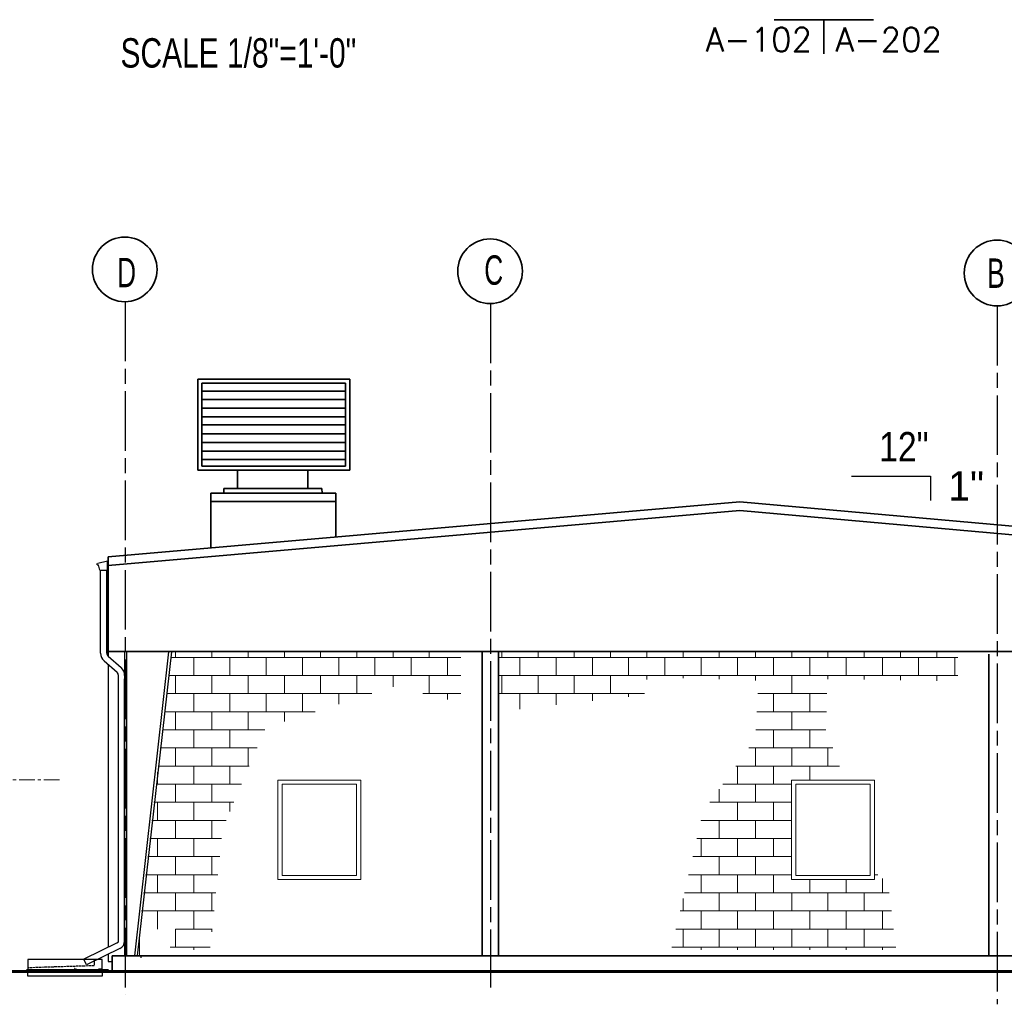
# Model space of a CAD drawing. Extents: x 533 to 2685, y -91 to 1609.
# Tile 3 of 5: x 1734 to 2209, y 639 to 1115. Entities that reach past the tile are written whole.
import ezdxf
from ezdxf.enums import TextEntityAlignment as Align

# ---------------------------------------------------------------- set-up
doc = ezdxf.new("R2010")
doc.units = 0
doc.header["$MEASUREMENT"] = 0
for name, pattern in [('( Center )', [24, 15, -3, 3, -3]), ('ACAD_ISO08W100', [432, 288, -36, 72, -36]), ('od37ac02$0$od37a201$0$ACAD_ISO02W100', [15, 12, -3])]:
    doc.linetypes.add(name, pattern=pattern)
for name, color, linetype, lineweight in [('A-Grid-Iden', 1, 'ACAD_ISO08W100', 25), ('od37ac02$0$od37a201$0$A-Anno-Patt', 152, 'Continuous', 18), ('od37ac02$0$od37a201$0$A-Elev-Fnsh', 3, 'Continuous', 25), ('od37ac02$0$od37a201$0$A-Glaz-Sill', 5, 'Continuous', 18), ('od37ac02$0$od37a201$0$A-Roof-Rfdr', 1, 'Continuous', 25), ('od37ac02$0$od37a201$0$S-Jois-Secd', 6, 'Continuous', 35), ('OD38A-201$0$06_G-Anno-Symb', 6, 'Continuous', 18), ('OD38A-201$0$A-Anno-Dims', 33, 'Continuous', 25), ('OD38A-201$0$A-Anno-Symb', 6, 'Continuous', 35), ('OD38A-201$0$A-Elev-Fixt', 2, 'Continuous', 35), ('OD38A-201$0$A-Elev-Iden', 2, 'Continuous', 35), ('OD38A-201$0$A-Elev-Otln', 6, 'Continuous', 35), ('TARGET', 53, '( Center )', 18)]:
    doc.layers.add(name, color=color, linetype=linetype, lineweight=lineweight)
doc.styles.add('OD38A-201$0$od38ac01$0$od38a1 plan$0$Style-WORKING', font='WORKING.shx')
doc.styles.add('OD38A-201$0$Standard', font='txt.shx')

# ---------------------------------------------------------------- blocks, each defined once
blk = doc.blocks.new('od37ac02$0$od37a201$0$SPLSHS')
at = {"linetype": 'od37ac02$0$od37a201$0$ACAD_ISO02W100', "ltscale": 0.05}
for p, q in [((2, 2.5), (2, 1)), ((2, 1), (18, 0.5))]:
    blk.add_line(p, q, dxfattribs=at)
at = {"ltscale": 0.05}
for p, q in [((-1.5, 0), (0.486375, 0)), ((0, 0), (0, -1.5)), ((0.772625, 0), (6.255625, 0)), ((6.255625, 0), (6.135125, 0.17975)), ((6.61725, 0), (12.953875, 0)), ((13.0985, 0), (16.893125, 0)), ((17.017, 0), (18.327625, 0)), ((18, -1.5), (18, 0)), ((0, -1.5), (18, -1.5))]:
    blk.add_line(p, q, dxfattribs=at)
at = {"ltscale": 0.05, "flags": 128}
for points in [[(0, 0), (0, 2.5), (18, 2.5), (18, 0)], [(0.486375, 0), (0.350875, 0.225), (0.305625, 0.28525)], [(0.486375, 0.360625), (0.546625, 0.255125), (0.606875, 0.1195), (0.606875, 0.059125), (0.637, 0.029), (0.68225, 0.255125)], [(0.772625, 0), (0.7575, 0.225), (0.787625, 0.3305)], [(6.27075, 0.225), (6.331, 0.149625), (6.376125, 0.07425), (6.436375, -0.016125), (6.52675, 0.209875), (6.61725, 0.315375), (6.6925, 0.37575)], [(6.61725, 0), (6.662375, 0.149625), (6.6925, 0.255125)], [(12.953875, 0), (12.959, 0.0735), (12.96425, 0.125125)], [(13.0055, 0.1355), (13.01075, 0.068375), (13.021, 0.016625), (13.031375, 0.032125), (13.07775, 0.156125), (13.114, 0.1975)], [(13.0985, 0), (13.12425, 0.089), (13.13975, 0.14575)], [(16.893125, 0), (16.88275, 0.0735), (16.857, 0.099375), (16.85175, 0.130375)], [(16.965375, 0.0115), (16.924125, 0.083875), (16.918875, 0.114875), (16.89825, 0.130375)], [(16.965375, 0.0115), (16.97575, 0.047625), (16.986, 0.094125), (16.996375, 0.109625)], [(17.017, 0), (17.027375, 0.063125), (17.037625, 0.099375)]]:
    blk.add_lwpolyline(points, dxfattribs=at)

msp = doc.modelspace()

# ---------------------------------------------------------------- linework, layer by layer
at = {"layer": 'A-Grid-Iden', "ltscale": 0.1}
for p, q in [((1784.60745, 978.31531), (1784.60745, 643.50436)), ((1960.94149, 977.41177), (1960.94149, 647.0657)), ((2205.57495, 976.28235), (2205.57495, 638.92311))]:
    msp.add_line(p, q, dxfattribs=at)
at = {"layer": 'od37ac02$0$od37a201$0$A-Anno-Patt'}
for p, q in [((1808.96577, 806.50456), (1808.96577, 809.18869)), ((1826.46577, 806.50456), (1826.46577, 809.18869)), ((1843.96577, 806.50456), (1843.96577, 809.18869)), ((1861.46577, 806.50456), (1861.46577, 809.18869)), ((1878.96577, 806.50456), (1878.96577, 809.18869)), ((1896.46577, 806.50456), (1896.46577, 809.18869)), ((1913.96577, 806.50456), (1913.96577, 809.18869)), ((1931.46577, 806.50456), (1931.46577, 809.18869)), ((1966.46577, 806.50456), (1966.46577, 809.18869)), ((1983.96577, 806.50456), (1983.96577, 809.18869)), ((2001.46577, 806.50456), (2001.46577, 809.18869)), ((2018.96577, 806.50456), (2018.96577, 809.18869)), ((2036.46577, 806.50456), (2036.46577, 809.18869)), ((2053.96577, 806.50456), (2053.96577, 809.18869)), ((2071.46577, 806.50456), (2071.46577, 809.18869)), ((2088.96577, 806.50456), (2088.96577, 809.18869)), ((2106.46577, 806.50456), (2106.46577, 809.18869)), ((2123.96577, 806.50456), (2123.96577, 809.18869)), ((2141.46577, 806.50456), (2141.46577, 809.18869)), ((2158.96577, 806.50456), (2158.96577, 809.18869)), ((2176.46577, 806.50456), (2176.46577, 809.18869)), ((1806.60064, 806.50456), (1946.61489, 806.50456)), ((1817.71577, 797.75456), (1817.71577, 806.50456)), ((1835.21577, 797.75456), (1835.21577, 806.50456)), ((1852.71577, 797.75456), (1852.71577, 806.50456)), ((1870.21577, 797.75456), (1870.21577, 806.50456)), ((1887.71577, 797.75456), (1887.71577, 806.50456)), ((1905.21577, 797.75456), (1905.21577, 806.50456)), ((1922.71577, 797.75456), (1922.71577, 806.50456)), ((1940.21577, 797.75456), (1940.21577, 806.50456)), ((1964.94149, 806.50456), (2186.61489, 806.50456)), ((1975.21577, 797.75456), (1975.21577, 806.50456)), ((1992.71577, 797.75456), (1992.71577, 806.50456)), ((2010.21577, 797.75456), (2010.21577, 806.50456)), ((2027.71577, 797.75456), (2027.71577, 806.50456)), ((2045.21577, 797.75456), (2045.21577, 806.50456)), ((2062.71577, 797.75456), (2062.71577, 806.50456)), ((2080.21577, 797.75456), (2080.21577, 806.50456)), ((2097.71577, 797.75456), (2097.71577, 806.50456)), ((2115.21577, 797.75456), (2115.21577, 806.50456)), ((2132.71577, 797.75456), (2132.71577, 806.50456)), ((2150.21577, 797.75456), (2150.21577, 806.50456)), ((2167.71577, 797.75456), (2167.71577, 806.50456)), ((2185.21577, 797.75456), (2185.21577, 806.50456)), ((1805.59168, 797.75456), (1946.61489, 797.75456)), ((1808.96577, 789.00456), (1808.96577, 797.75456)), ((1826.46577, 789.00456), (1826.46577, 797.75456)), ((1843.96577, 789.00456), (1843.96577, 797.75456)), ((1861.46577, 789.00456), (1861.46577, 797.75456)), ((1878.96577, 789.00456), (1878.96577, 797.75456)), ((1896.46577, 789.00456), (1896.46577, 797.75456)), ((1913.96577, 792.31637), (1913.96577, 797.75456)), ((1931.46577, 789.00456), (1931.46577, 797.75456)), ((1964.94149, 797.75456), (2186.61489, 797.75456)), ((1966.46577, 789.00456), (1966.46577, 797.75456)), ((1983.96577, 789.00456), (1983.96577, 797.75456)), ((2001.46577, 789.00456), (2001.46577, 797.75456)), ((2018.96577, 789.00456), (2018.96577, 797.75456)), ((2036.46577, 795.74278), (2036.46577, 797.75456)), ((2053.96577, 796.53825), (2053.96577, 797.75456)), ((2071.46577, 795.96633), (2071.46577, 797.75456)), ((2088.96577, 795.39441), (2088.96577, 797.75456)), ((2106.46577, 789.00456), (2106.46577, 797.75456)), ((2123.96577, 796.01178), (2123.96577, 797.75456)), ((2141.46577, 795.75822), (2141.46577, 797.75456)), ((2158.96577, 795.50465), (2158.96577, 797.75456)), ((2176.46577, 795.25109), (2176.46577, 797.75456)), ((1804.58273, 789.00456), (1903.64161, 789.00456)), ((1817.71577, 780.25456), (1817.71577, 789.00456)), ((1835.21577, 780.25456), (1835.21577, 789.00456)), ((1852.71577, 780.25456), (1852.71577, 789.00456)), ((1870.21577, 780.25456), (1870.21577, 789.00456)), ((1887.71577, 783.89583), (1887.71577, 789.00456)), ((1928.37545, 789.00456), (1946.61489, 789.00456)), ((1940.21577, 786.19983), (1940.21577, 789.00456)), ((1964.94149, 789.00456), (2035.42888, 789.00456)), ((1975.21577, 781.53386), (1975.21577, 789.00456)), ((1992.71577, 783.51259), (1992.71577, 789.00456)), ((2010.21577, 785.49132), (2010.21577, 789.00456)), ((2027.71577, 787.47005), (2027.71577, 789.00456)), ((2090.03174, 789.00456), (2123.47471, 789.00456)), ((2097.71577, 780.25456), (2097.71577, 789.00456)), ((2115.21577, 780.25456), (2115.21577, 789.00456)), ((1803.57378, 780.25456), (1876.36456, 780.25456)), ((1808.96577, 771.50456), (1808.96577, 780.25456)), ((1826.46577, 771.50456), (1826.46577, 780.25456)), ((1843.96577, 771.50456), (1843.96577, 780.25456)), ((1861.46577, 775.47529), (1861.46577, 780.25456)), ((2089.61497, 780.25456), (2123.23817, 780.25456)), ((2106.46577, 771.50456), (2106.46577, 780.25456)), ((1802.56482, 771.50456), (1852.01445, 771.50456)), ((1817.71577, 762.75456), (1817.71577, 771.50456)), ((1835.21577, 762.75456), (1835.21577, 771.50456)), ((2089.19821, 771.50456), (2123.00163, 771.50456)), ((2097.71577, 762.75456), (2097.71577, 771.50456)), ((2115.21577, 762.75456), (2115.21577, 771.50456)), ((1801.55587, 762.75456), (1848.28894, 762.75456)), ((1808.96577, 754.00456), (1808.96577, 762.75456)), ((1826.46577, 754.00456), (1826.46577, 762.75456)), ((1843.96577, 754.00456), (1843.96577, 762.75456)), ((2085.69896, 762.75456), (2126.2535, 762.75456)), ((2088.96577, 754.00456), (2088.96577, 762.75456)), ((2106.46577, 754.00456), (2106.46577, 762.75456)), ((2123.96577, 754.00456), (2123.96577, 762.75456)), ((1800.54691, 754.00456), (1844.56342, 754.00456)), ((1817.71577, 745.25456), (1817.71577, 754.00456)), ((1835.21577, 745.25456), (1835.21577, 754.00456)), ((2079.42394, 754.00456), (2129.56507, 754.00456)), ((2080.21577, 745.25456), (2080.21577, 754.00456)), ((2097.71577, 745.25456), (2097.71577, 754.00456)), ((2115.21577, 747.18731), (2115.21577, 754.00456)), ((1800.21577, 745.25456), (1800.21577, 751.13273)), ((1799.53796, 745.25456), (1840.83791, 745.25456)), ((1808.96577, 736.50456), (1808.96577, 745.25456)), ((1826.46577, 736.50456), (1826.46577, 745.25456)), ((2071.46577, 736.50456), (2071.46577, 742.90754)), ((2073.14892, 745.25456), (2106.36077, 745.25456)), ((2088.96577, 736.50456), (2088.96577, 745.25456)), ((1798.52901, 736.50456), (1837.1124, 736.50456)), ((1800.21577, 727.75456), (1800.21577, 736.50456)), ((1817.71577, 727.75456), (1817.71577, 736.50456)), ((1835.21577, 732.05001), (1835.21577, 736.50456)), ((2066.8739, 736.50456), (2106.36077, 736.50456)), ((2080.21577, 727.75456), (2080.21577, 736.50456)), ((2097.71577, 727.75456), (2097.71577, 736.50456)), ((1797.52005, 727.75456), (1833.38688, 727.75456)), ((1808.96577, 719.00456), (1808.96577, 727.75456)), ((1826.46577, 719.00456), (1826.46577, 727.75456)), ((2062.68133, 727.75456), (2106.36077, 727.75456)), ((2062.71577, 727.75456), (2062.71577, 727.90377)), ((2071.46577, 719.00456), (2071.46577, 727.75456)), ((2088.96577, 719.00456), (2088.96577, 727.75456)), ((1796.5111, 719.00456), (1831.19785, 719.00456)), ((1800.21577, 710.25456), (1800.21577, 719.00456)), ((1817.71577, 710.25456), (1817.71577, 719.00456)), ((2060.66164, 719.00456), (2106.36077, 719.00456)), ((2062.71577, 710.25456), (2062.71577, 719.00456)), ((2080.21577, 710.25456), (2080.21577, 719.00456)), ((2097.71577, 710.25456), (2097.71577, 719.00456)), ((1795.50215, 710.25456), (1830.27913, 710.25456)), ((1808.96577, 701.50456), (1808.96577, 710.25456)), ((1826.46577, 701.50456), (1826.46577, 710.25456)), ((2058.64194, 710.25456), (2106.36077, 710.25456)), ((2071.46577, 701.50456), (2071.46577, 710.25456)), ((2088.96577, 701.50456), (2088.96577, 710.25456)), ((1794.49319, 701.50456), (1829.36042, 701.50456)), ((1800.21577, 692.75456), (1800.21577, 701.50456)), ((1817.71577, 692.75456), (1817.71577, 701.50456)), ((2056.62225, 701.50456), (2106.36077, 701.50456)), ((2062.71577, 692.75456), (2062.71577, 701.50456)), ((2080.21577, 692.75456), (2080.21577, 701.50456)), ((2097.71577, 692.75456), (2097.71577, 701.50456)), ((2115.21577, 692.75456), (2115.21577, 699.18731)), ((2132.71577, 692.75456), (2132.71577, 699.18731)), ((2146.36077, 701.50456), (2147.95383, 701.50456)), ((2150.21577, 692.75456), (2150.21577, 699.65431)), ((1793.48424, 692.75456), (1828.4417, 692.75456)), ((1808.96577, 684.00456), (1808.96577, 692.75456)), ((1826.46577, 684.00456), (1826.46577, 692.75456)), ((2053.96577, 684.00456), (2053.96577, 689.99575)), ((2054.60256, 692.75456), (2153.55022, 692.75456)), ((2071.46577, 684.00456), (2071.46577, 692.75456)), ((2088.96577, 684.00456), (2088.96577, 692.75456)), ((2106.46577, 684.00456), (2106.46577, 692.75456)), ((2123.96577, 684.00456), (2123.96577, 692.75456)), ((2141.46577, 684.00456), (2141.46577, 692.75456)), ((1792.47528, 684.00456), (1827.52298, 684.00456)), ((1800.21577, 675.25456), (1800.21577, 684.00456)), ((1817.71577, 675.25456), (1817.71577, 684.00456)), ((2052.58287, 684.00456), (2154.60046, 684.00456)), ((2062.71577, 675.25456), (2062.71577, 684.00456)), ((2080.21577, 675.25456), (2080.21577, 684.00456)), ((2097.71577, 675.25456), (2097.71577, 684.00456)), ((2115.21577, 675.25456), (2115.21577, 684.00456)), ((2132.71577, 675.25456), (2132.71577, 684.00456)), ((2150.21577, 675.25456), (2150.21577, 684.00456)), ((1791.46577, 662.69582), (1791.46577, 671.44092)), ((1808.86034, 675.25456), (1826.60426, 675.25456)), ((1808.96577, 666.50456), (1808.96577, 675.25456)), ((1826.46577, 673.93553), (1826.46577, 675.25456)), ((2050.56318, 675.25456), (2155.6507, 675.25456)), ((2053.96577, 666.50456), (2053.96577, 675.25456)), ((2071.46577, 666.50456), (2071.46577, 675.25456)), ((2088.96577, 666.50456), (2088.96577, 675.25456)), ((2106.46577, 666.50456), (2106.46577, 675.25456)), ((2123.96577, 666.50456), (2123.96577, 675.25456)), ((2141.46577, 666.50456), (2141.46577, 675.25456)), ((1806.33526, 666.50456), (1825.68554, 666.50456)), ((1817.71577, 665.19394), (1817.71577, 666.50456)), ((2048.54349, 666.50456), (2156.70094, 666.50456)), ((2062.71577, 665.19394), (2062.71577, 666.50456)), ((2080.21577, 665.19394), (2080.21577, 666.50456)), ((2097.71577, 665.19394), (2097.71577, 666.50456)), ((2115.21577, 665.19394), (2115.21577, 666.50456)), ((2132.71577, 665.19394), (2132.71577, 666.50456)), ((2150.21577, 665.19394), (2150.21577, 666.50456))]:
    msp.add_line(p, q, dxfattribs=at)
at = {"layer": 'od37ac02$0$od37a201$0$A-Elev-Fnsh'}
for p, q in [((1784.38502, 662.38519), (1784.38502, 809.18869)), ((1785.38502, 662.38519), (1785.38502, 809.18869)), ((1805.57389, 809.18869), (1789.08488, 662.38519)), ((1806.91014, 809.18869), (1790.42156, 662.38519)), ((1776.41398, 803.06117), (1776.41398, 666.46358)), ((1776.41398, 663.12477), (1776.41398, 659.65844)), ((1784.33802, 662.38519), (1792.16689, 662.38519)), ((1792.16689, 662.38519), (1792.16689, 661.38519)), ((1776.41398, 659.65844), (1778.40588, 659.65844))]:
    msp.add_line(p, q, dxfattribs=at)
at = {"layer": 'od37ac02$0$od37a201$0$A-Glaz-Sill'}
for p, q in [((1858.36077, 747.18731), (1858.36077, 699.18731)), ((1898.36077, 747.18731), (1858.36077, 747.18731)), ((1898.36077, 747.18731), (1898.36077, 699.18731)), ((2106.36077, 747.18731), (2106.36077, 699.18731)), ((2146.36077, 747.18731), (2106.36077, 747.18731)), ((2146.36077, 747.18731), (2146.36077, 699.18731)), ((1896.36077, 745.18731), (1860.36077, 745.18731)), ((1860.36077, 745.18731), (1860.36077, 701.18731)), ((1896.36077, 745.18731), (1896.36077, 701.18731)), ((2108.36077, 745.18731), (2108.36077, 701.18731)), ((2144.36077, 745.18731), (2108.36077, 745.18731)), ((2144.36077, 745.18731), (2144.36077, 701.18731)), ((1898.36077, 699.18731), (1858.36077, 699.18731)), ((1896.36077, 701.18731), (1860.36077, 701.18731)), ((2146.36077, 699.18731), (2106.36077, 699.18731)), ((2144.36077, 701.18731), (2108.36077, 701.18731))]:
    msp.add_line(p, q, dxfattribs=at)
at = {"layer": 'od37ac02$0$od37a201$0$A-Roof-Rfdr'}
for p, q in [((1771.0165, 851.28178), (1771.0165, 851.82278)), ((1776.09938, 853.06228), (1771.34225, 851.82278)), ((1776.09938, 848.69278), (1776.09938, 853.06228)), ((1771.0165, 851.28178), (1771.73413, 851.28178)), ((1772.42338, 848.69278), (1771.73413, 851.28178)), ((1772.42338, 848.69278), (1776.09938, 848.69278)), ((1772.75138, 808.54744), (1772.75138, 848.69278)), ((1775.75138, 808.54744), (1775.75138, 848.69278)), ((1774.44506, 804.79668), (1780.67261, 799.30742)), ((1776.42885, 807.04713), (1782.6492, 801.56423)), ((1781.33802, 669.49294), (1781.33802, 797.79337)), ((1784.33802, 669.49294), (1784.33802, 796.17256)), ((1780.77689, 668.59444), (1764.61477, 660.70082)), ((1782.30064, 665.99982), (1765.93139, 658.00507)), ((1765.93127, 658.00507), (1764.61477, 660.70082))]:
    msp.add_line(p, q, dxfattribs=at)
for centre, radius, start, end in [((1777.75138, 808.54744), 5, 180, 228.6036167), ((1777.75138, 808.54744), 2, 180, 228.6036167), ((1779.33802, 797.79337), 2, 0, 48.6046417), ((1779.33802, 797.80781), 5, 0, 48.6046417), ((1780.33802, 669.49295), 1, 296.0310222, 0), ((1780.33802, 669.49295), 4, 296.0310222, 0)]:
    msp.add_arc(centre, radius, start, end, dxfattribs=at)
at = {"layer": 'od37ac02$0$od37a201$0$S-Jois-Secd'}
for p, q in [((1956.94149, 662.38519), (1956.94149, 809.18869)), ((1964.94149, 662.38519), (1964.94149, 809.18869)), ((2201.57495, 662.38519), (2201.57495, 808.05926))]:
    msp.add_line(p, q, dxfattribs=at)
at = {"layer": 'OD38A-201$0$06_G-Anno-Symb', "linetype": 'Continuous', "lineweight": 35}
for p, q in [((2145.97438, 1114.54142), (2097.99061, 1114.54142)), ((2121.97438, 1114.54142), (2121.97438, 1098.04142))]:
    msp.add_line(p, q, dxfattribs=at)
at = {"layer": 'OD38A-201$0$A-Anno-Dims'}
for p, q in [((2135.386, 894.09115), (2173.45789, 894.09115)), ((2173.45789, 894.09115), (2173.45789, 882.26299))]:
    msp.add_line(p, q, dxfattribs=at)
at = {"layer": 'OD38A-201$0$A-Elev-Fixt'}
for p, q in [((1819.61962, 940.96111), (1819.61962, 896.91354)), ((1893.05278, 940.96111), (1819.61962, 940.96111)), ((1821.61962, 938.96111), (1821.61962, 898.91354)), ((1891.05278, 938.96111), (1821.61962, 938.96111)), ((1891.05278, 938.96111), (1891.05278, 898.91354)), ((1893.05278, 940.96111), (1893.05278, 896.91354)), ((1890.86812, 935.12414), (1821.61962, 935.12414)), ((1890.86812, 930.99661), (1821.61962, 930.99661)), ((1890.86812, 926.84854), (1821.61962, 926.84854)), ((1890.86812, 922.721), (1821.61962, 922.721)), ((1890.86812, 918.88096), (1821.61962, 918.88096)), ((1890.86812, 914.46593), (1821.61962, 914.46593)), ((1890.86812, 910.31786), (1821.61962, 910.31786)), ((1890.86812, 906.19033), (1821.61962, 906.19033)), ((1890.86812, 902.06279), (1821.61962, 902.06279)), ((1819.61962, 896.91354), (1893.05278, 896.91354)), ((1821.61962, 898.91354), (1891.05278, 898.91354)), ((1838.90199, 888.04242), (1838.90199, 896.91354)), ((1872.86688, 888.04242), (1872.86688, 896.91354)), ((1825.92387, 885.84517), (1825.92387, 859.31395)), ((1825.92387, 885.84517), (1886.27623, 885.84517)), ((1832.18704, 888.04242), (1879.56129, 888.04242)), ((1832.18704, 885.84517), (1832.18704, 888.04242)), ((1879.56129, 888.04242), (1879.78717, 885.84517)), ((1886.27623, 885.84517), (1886.27623, 864.59145)), ((1825.92387, 881.86138), (1886.27623, 881.86138))]:
    msp.add_line(p, q, dxfattribs=at)
at = {"layer": 'OD38A-201$0$A-Elev-Iden'}
for centre, radius in [((1784.41594, 993.91806), 15.60544), ((1960.80887, 993.02573), 15.60544), ((2205.61629, 992.17452), 15.88917)]:
    msp.add_circle(centre, radius, dxfattribs=at)
at = {"layer": 'OD38A-201$0$A-Elev-Otln'}
for p, q in [((2081.31766, 881.61496), (1776.41398, 855.0016)), ((2081.31766, 881.61496), (2388.31591, 854.30341)), ((2081.3998, 877.48743), (1776.41398, 850.85353)), ((2081.3998, 877.48743), (2388.31591, 850.03213)), ((1776.41398, 855.0016), (1776.41398, 807.06024)), ((1776.41398, 809.38519), (2388.31591, 809.38519)), ((1778.40588, 662.38519), (2385.87225, 662.38519)), ((1778.40588, 662.38519), (1778.40588, 654.76482))]:
    msp.add_line(p, q, dxfattribs=at)
at = {"layer": 'OD38A-201$0$A-Elev-Otln', "color": 7, "linetype": 'Continuous', "lineweight": 60}
msp.add_line((1721.85432, 654.76482), (2386.38934, 654.76482), dxfattribs=at)
at = {"layer": 'TARGET', "ltscale": 0.5}
msp.add_line((1752.91593, 747.38519), (1588.088, 747.38519), dxfattribs=at)

# ---------------------------------------------------------------- block references
at = {"layer": 'od37ac02$0$od37a201$0$A-Roof-Rfdr', "xscale": 2, "yscale": -2, "rotation": 180}
msp.add_blockref('od37ac02$0$od37a201$0$SPLSHS', (1773.58389, 655.54586), dxfattribs=at)

# ---------------------------------------------------------------- texts
at = {"layer": 'OD38A-201$0$06_G-Anno-Symb', "linetype": 'Continuous', "lineweight": 18, "style": 'OD38A-201$0$Standard'}
msp.add_text('A-102', height=11.52, dxfattribs=at).set_placement((2116.27438, 1104.92942), align=Align.MIDDLE_RIGHT)
msp.add_text('A-202', height=11.52, dxfattribs=at).set_placement((2127.65038, 1104.92942), align=Align.MIDDLE_LEFT)
at = {"layer": 'OD38A-201$0$A-Anno-Dims', "style": 'OD38A-201$0$od38ac01$0$od38a1 plan$0$Style-WORKING'}
for s, width, p in [('12"', 0.857629, (2148.67214, 901.17572)), ('1"', 1.000999, (2181.99672, 882.26299))]:
    msp.add_text(s, height=14.186769, dxfattribs=dict(at, width=width)).set_placement(p)
at = {"layer": 'OD38A-201$0$A-Anno-Symb', "style": 'OD38A-201$0$od38ac01$0$od38a1 plan$0$Style-WORKING', "width": 0.761688}
msp.add_text('SCALE 1/8"=1\'-0"', height=14.186769, dxfattribs=at).set_placement((1782.36913, 1091.4115))
at = {"layer": 'OD38A-201$0$A-Elev-Iden', "style": 'OD38A-201$0$od38ac01$0$od38a1 plan$0$Style-WORKING', "width": 0.666667}
for s, p in [('D', (1780.74687, 985.31775)), ('C', (1958.00499, 986.50878)), ('B', (2200.8519, 985.00972))]:
    msp.add_text(s, height=14.18677, dxfattribs=at).set_placement(p)

doc.saveas('drawing.dxf')
